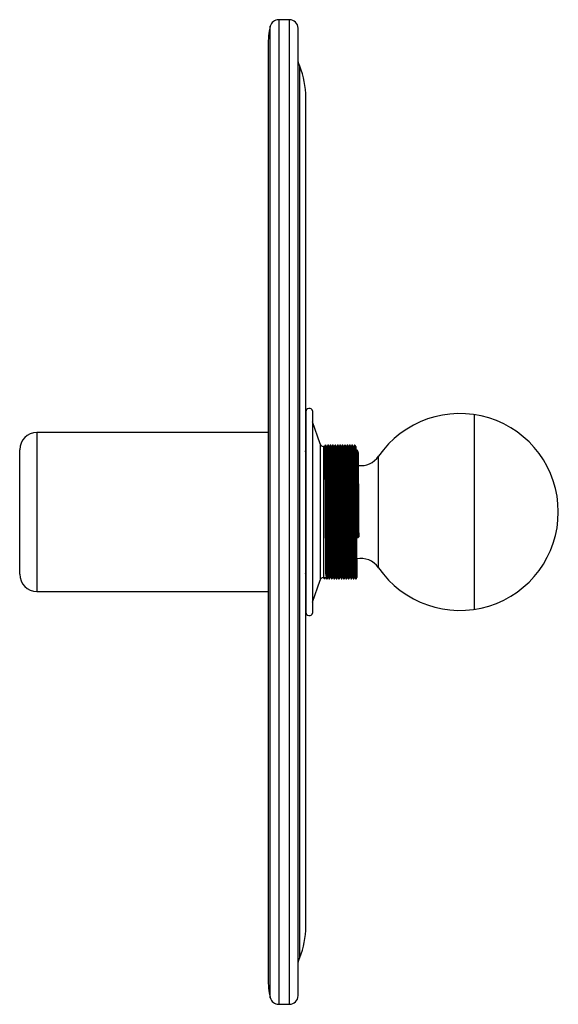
# Model space of a CAD drawing. Header units: millimetres. Extents: x -58 to 98, y -140 to 145.
import ezdxf

# ---------------------------------------------------------------- set-up
doc = ezdxf.new("R2010")
doc.units = ezdxf.units.MM

msp = doc.modelspace()

# ---------------------------------------------------------------- linework, layer by layer
at = {"color": 7, "linetype": 'Continuous', "lineweight": 25}
for p, q in [((20.41, 145.48), (17.31, 145.48)), ((22.91, -137.02), (22.91, 142.98)), ((14.22, 137.98), (14.22, -132.02)), ((25.14, -117.02), (25.14, 122.98)), ((25.14, 31.98), (25.14, -26.02)), ((27.11, 32.23), (27.11, -26.28)), ((29.28, 22.66), (27.11, 29.11)), ((73.9, -25.21), (73.9, 31.16)), ((14.22, 25.98), (-52.61, 25.98)), ((-57.61, -15.02), (-57.61, 20.98)), ((25.3, 20.85), (25.13, 20.85)), ((25.14, 20.68), (25.14, 20.66)), ((30.58, 21.98), (30.23, 21.98)), ((30.97, 22.35), (30.8, 22.35)), ((31.28, 21.98), (31.19, 21.98)), ((31.67, 22.35), (31.5, 22.35)), ((31.98, 21.98), (31.89, 21.98)), ((32.37, 22.35), (32.2, 22.35)), ((32.68, 21.98), (32.59, 21.98)), ((33.07, 22.35), (32.9, 22.35)), ((33.38, 21.98), (33.29, 21.98)), ((33.77, 22.35), (33.6, 22.35)), ((34.08, 21.98), (33.99, 21.98)), ((34.47, 22.35), (34.3, 22.35)), ((34.78, 21.98), (34.69, 21.98)), ((35.17, 22.35), (35, 22.35)), ((35.48, 21.98), (35.39, 21.98)), ((35.87, 22.35), (35.7, 22.35)), ((36.18, 21.98), (36.09, 21.98)), ((36.57, 22.35), (36.4, 22.35)), ((36.88, 21.98), (36.79, 21.98)), ((37.27, 22.35), (37.1, 22.35)), ((37.58, 21.98), (37.49, 21.98)), ((37.97, 22.35), (37.8, 22.35)), ((38.28, 21.98), (38.19, 21.98)), ((38.67, 22.35), (38.5, 22.35)), ((38.98, 21.98), (38.89, 21.98)), ((39.37, 22.35), (39.2, 22.35)), ((39.61, 20.48), (39.52, 20.48)), ((40, 20.85), (39.83, 20.85)), ((39.83, -4.24), (40.05, -4.4)), ((40.05, -4.4), (40.23, -4.4)), ((40.23, -4.4), (40.44, -4.24)), ((25.14, -13.76), (25.14, -13.85)), ((27.11, -23.15), (29.28, -16.71)), ((30.23, -16.02), (30.93, -16.02)), ((30.45, -16.4), (30.23, -16.02)), ((30.62, -16.4), (30.45, -16.4)), ((30.84, -16.02), (30.62, -16.4)), ((30.62, -16.4), (30.62, -16.39)), ((30.84, -16.02), (30.84, -16.01)), ((31.15, -16.4), (31.32, -16.4)), ((31.54, -16.02), (31.63, -16.02)), ((31.85, -16.4), (32.02, -16.4)), ((32.24, -16.02), (32.33, -16.02)), ((32.55, -16.4), (32.72, -16.4)), ((32.94, -16.02), (33.03, -16.02)), ((33.25, -16.4), (33.42, -16.4)), ((33.64, -16.02), (33.73, -16.02)), ((33.95, -16.4), (34.12, -16.4)), ((34.34, -16.02), (34.43, -16.02)), ((34.65, -16.4), (34.82, -16.4)), ((35.04, -16.02), (35.13, -16.02)), ((35.35, -16.4), (35.52, -16.4)), ((35.74, -16.02), (35.83, -16.02)), ((36.05, -16.4), (36.22, -16.4)), ((36.44, -16.02), (36.53, -16.02)), ((36.75, -16.4), (36.92, -16.4)), ((37.14, -16.02), (37.23, -16.02)), ((37.45, -16.4), (37.62, -16.4)), ((37.84, -16.02), (37.93, -16.02)), ((38.15, -16.4), (38.32, -16.4)), ((38.54, -16.02), (38.63, -16.02)), ((38.85, -16.4), (39.02, -16.4)), ((39.24, -16.02), (39.33, -16.02)), ((39.55, -16.4), (39.72, -16.4)), ((39.74, -16.01), (39.75, -15.87)), ((-52.61, -20.02), (14.22, -20.02)), ((17.31, -139.52), (20.41, -139.52))]:
    msp.add_line(p, q, dxfattribs=at)
at = {"color": 8, "linetype": 'Continuous', "lineweight": 25}
for p, q in [((17.31, 145.48), (17.31, -139.52)), ((20.41, -139.52), (20.41, 145.48)), ((14.88, -137.61), (14.88, 143.56)), ((23.39, -126.02), (23.39, 131.98)), ((-52.61, 25.98), (-52.61, -20.02)), ((29.28, 22.66), (29.28, -16.71)), ((30.23, 21.98), (30.23, -16.02)), ((46.18, -13.15), (46.18, 19.11))]:
    msp.add_line(p, q, dxfattribs=at)
at = {"color": 7, "linetype": 'Continuous', "lineweight": 25, "flags": 128}
for points in [[(23.39, 131.98), (23.12, 132.69), (22.91, 133.33)], [(30.79, 22.35), (30.69, 22.16), (30.58, 21.97)], [(30.8, 22.28), (30.81, 22.14), (30.83, 21.14), (30.86, 19.33), (30.88, 16.81), (30.91, 13.78), (30.93, 10.38), (30.95, 6.55), (30.97, 2.5), (31, -1.52), (31.02, -5.26), (31.04, -8.57), (31.06, -11.5), (31.09, -13.87), (31.11, -15.5), (31.14, -16.3), (31.15, -16.4), (31.15, -16.4)], [(31.2, 21.96), (31.08, 22.16), (30.97, 22.35)], [(31.19, 21.9), (31.21, 21.76), (31.23, 20.79), (31.25, 19.01), (31.28, 16.54), (31.3, 13.56), (31.32, 10.23), (31.34, 6.48), (31.37, 2.51), (31.39, -1.44), (31.41, -5.1), (31.43, -8.34), (31.46, -11.22), (31.48, -13.54), (31.51, -15.14), (31.53, -15.93), (31.54, -16.02), (31.54, -16.02)], [(31.49, 22.35), (31.39, 22.16), (31.28, 21.97)], [(31.5, 22.28), (31.51, 22.14), (31.53, 21.14), (31.56, 19.33), (31.58, 16.81), (31.61, 13.78), (31.63, 10.38), (31.65, 6.55), (31.67, 2.5), (31.7, -1.52), (31.72, -5.26), (31.74, -8.57), (31.76, -11.5), (31.79, -13.87), (31.81, -15.5), (31.84, -16.3), (31.85, -16.4), (31.85, -16.4)], [(31.9, 21.96), (31.78, 22.16), (31.67, 22.35)], [(31.89, 21.9), (31.91, 21.76), (31.93, 20.79), (31.95, 19.01), (31.98, 16.54), (32, 13.56), (32.02, 10.23), (32.04, 6.48), (32.07, 2.51), (32.09, -1.44), (32.11, -5.1), (32.13, -8.34), (32.16, -11.22), (32.18, -13.54), (32.21, -15.14), (32.23, -15.93), (32.24, -16.02), (32.24, -16.02)], [(32.19, 22.35), (32.09, 22.16), (31.98, 21.97)], [(32.2, 22.28), (32.21, 22.14), (32.23, 21.14), (32.26, 19.33), (32.28, 16.81), (32.31, 13.78), (32.33, 10.38), (32.35, 6.55), (32.37, 2.5), (32.4, -1.52), (32.42, -5.26), (32.44, -8.57), (32.46, -11.5), (32.49, -13.87), (32.51, -15.5), (32.54, -16.3), (32.55, -16.4), (32.55, -16.4)], [(32.6, 21.96), (32.48, 22.16), (32.37, 22.35)], [(32.59, 21.9), (32.61, 21.76), (32.63, 20.79), (32.65, 19.01), (32.68, 16.54), (32.7, 13.56), (32.72, 10.23), (32.74, 6.48), (32.77, 2.51), (32.79, -1.44), (32.81, -5.1), (32.83, -8.34), (32.86, -11.22), (32.88, -13.54), (32.91, -15.14), (32.93, -15.93), (32.94, -16.02), (32.94, -16.02)], [(32.89, 22.35), (32.79, 22.16), (32.68, 21.97)], [(32.9, 22.28), (32.91, 22.14), (32.93, 21.14), (32.96, 19.33), (32.98, 16.81), (33.01, 13.78), (33.03, 10.38), (33.05, 6.55), (33.07, 2.5), (33.1, -1.52), (33.12, -5.26), (33.14, -8.57), (33.16, -11.5), (33.19, -13.87), (33.21, -15.5), (33.24, -16.3), (33.25, -16.4), (33.25, -16.4)], [(33.3, 21.96), (33.18, 22.16), (33.07, 22.35)], [(33.29, 21.9), (33.31, 21.76), (33.33, 20.79), (33.35, 19.01), (33.38, 16.54), (33.4, 13.56), (33.42, 10.23), (33.44, 6.48), (33.47, 2.51), (33.49, -1.44), (33.51, -5.1), (33.53, -8.34), (33.56, -11.22), (33.58, -13.54), (33.61, -15.14), (33.63, -15.93), (33.64, -16.02), (33.64, -16.02)], [(33.59, 22.35), (33.49, 22.16), (33.38, 21.97)], [(33.6, 22.28), (33.61, 22.14), (33.63, 21.14), (33.66, 19.33), (33.68, 16.81), (33.71, 13.78), (33.73, 10.38), (33.75, 6.55), (33.77, 2.5), (33.8, -1.52), (33.82, -5.26), (33.84, -8.57), (33.86, -11.5), (33.89, -13.87), (33.91, -15.5), (33.94, -16.3), (33.95, -16.4), (33.95, -16.4)], [(34, 21.96), (33.88, 22.16), (33.77, 22.35)], [(33.99, 21.9), (34.01, 21.76), (34.03, 20.79), (34.05, 19.01), (34.08, 16.54), (34.1, 13.56), (34.12, 10.23), (34.14, 6.48), (34.17, 2.51), (34.19, -1.44), (34.21, -5.1), (34.23, -8.34), (34.26, -11.22), (34.28, -13.54), (34.31, -15.14), (34.33, -15.93), (34.34, -16.02), (34.34, -16.02)], [(34.29, 22.35), (34.19, 22.16), (34.08, 21.97)], [(34.3, 22.28), (34.31, 22.14), (34.33, 21.14), (34.36, 19.33), (34.38, 16.81), (34.41, 13.78), (34.43, 10.38), (34.45, 6.55), (34.47, 2.5), (34.5, -1.52), (34.52, -5.26), (34.54, -8.57), (34.56, -11.5), (34.59, -13.87), (34.61, -15.5), (34.64, -16.3), (34.65, -16.4), (34.65, -16.4)], [(34.7, 21.96), (34.58, 22.16), (34.47, 22.35)], [(34.69, 21.9), (34.71, 21.76), (34.73, 20.79), (34.75, 19.01), (34.78, 16.54), (34.8, 13.56), (34.82, 10.23), (34.84, 6.48), (34.87, 2.51), (34.89, -1.44), (34.91, -5.1), (34.93, -8.34), (34.96, -11.22), (34.98, -13.54), (35.01, -15.14), (35.03, -15.93), (35.04, -16.02), (35.04, -16.02)], [(34.99, 22.35), (34.89, 22.16), (34.78, 21.97)], [(35, 22.28), (35.01, 22.14), (35.03, 21.14), (35.06, 19.33), (35.08, 16.81), (35.11, 13.78), (35.13, 10.38), (35.15, 6.55), (35.17, 2.5), (35.2, -1.52), (35.22, -5.26), (35.24, -8.57), (35.26, -11.5), (35.29, -13.87), (35.31, -15.5), (35.34, -16.3), (35.35, -16.4), (35.35, -16.4)], [(35.4, 21.96), (35.28, 22.16), (35.17, 22.35)], [(35.39, 21.9), (35.41, 21.76), (35.43, 20.79), (35.45, 19.01), (35.48, 16.54), (35.5, 13.56), (35.52, 10.23), (35.54, 6.48), (35.57, 2.51), (35.59, -1.44), (35.61, -5.1), (35.63, -8.34), (35.66, -11.22), (35.68, -13.54), (35.71, -15.14), (35.73, -15.93), (35.74, -16.02), (35.74, -16.02)], [(35.69, 22.35), (35.59, 22.16), (35.48, 21.97)], [(35.7, 22.28), (35.71, 22.14), (35.73, 21.14), (35.76, 19.33), (35.78, 16.81), (35.81, 13.78), (35.83, 10.38), (35.85, 6.55), (35.87, 2.5), (35.9, -1.52), (35.92, -5.26), (35.94, -8.57), (35.96, -11.5), (35.99, -13.87), (36.01, -15.5), (36.04, -16.3), (36.05, -16.4), (36.05, -16.4)], [(36.1, 21.96), (35.98, 22.16), (35.87, 22.35)], [(36.09, 21.9), (36.11, 21.76), (36.13, 20.79), (36.15, 19.01), (36.18, 16.54), (36.2, 13.56), (36.22, 10.23), (36.24, 6.48), (36.27, 2.51), (36.29, -1.44), (36.31, -5.1), (36.33, -8.34), (36.36, -11.22), (36.38, -13.54), (36.41, -15.14), (36.43, -15.93), (36.44, -16.02), (36.44, -16.02)], [(36.39, 22.35), (36.29, 22.16), (36.18, 21.97)], [(36.4, 22.28), (36.41, 22.14), (36.43, 21.14), (36.46, 19.33), (36.48, 16.81), (36.51, 13.78), (36.53, 10.38), (36.55, 6.55), (36.57, 2.5), (36.6, -1.52), (36.62, -5.26), (36.64, -8.57), (36.66, -11.5), (36.69, -13.87), (36.71, -15.5), (36.74, -16.3), (36.75, -16.4), (36.75, -16.4)], [(36.8, 21.96), (36.68, 22.16), (36.57, 22.35)], [(36.79, 21.9), (36.81, 21.76), (36.83, 20.79), (36.85, 19.01), (36.88, 16.54), (36.9, 13.56), (36.92, 10.23), (36.94, 6.48), (36.97, 2.51), (36.99, -1.44), (37.01, -5.1), (37.03, -8.34), (37.06, -11.22), (37.08, -13.54), (37.11, -15.14), (37.13, -15.93), (37.14, -16.02), (37.14, -16.02)], [(37.09, 22.35), (36.99, 22.16), (36.88, 21.97)], [(37.1, 22.28), (37.11, 22.14), (37.13, 21.14), (37.16, 19.33), (37.18, 16.81), (37.21, 13.78), (37.23, 10.38), (37.25, 6.55), (37.27, 2.5), (37.3, -1.52), (37.32, -5.26), (37.34, -8.57), (37.36, -11.5), (37.39, -13.87), (37.41, -15.5), (37.44, -16.3), (37.45, -16.4), (37.45, -16.4)], [(37.5, 21.96), (37.38, 22.16), (37.27, 22.35)], [(37.49, 21.9), (37.51, 21.76), (37.53, 20.79), (37.55, 19.01), (37.58, 16.54), (37.6, 13.56), (37.62, 10.23), (37.64, 6.48), (37.67, 2.51), (37.69, -1.44), (37.71, -5.1), (37.73, -8.34), (37.76, -11.22), (37.78, -13.54), (37.81, -15.14), (37.83, -15.93), (37.84, -16.02), (37.84, -16.02)], [(37.79, 22.35), (37.69, 22.16), (37.58, 21.97)], [(37.8, 22.28), (37.81, 22.14), (37.83, 21.14), (37.86, 19.33), (37.88, 16.81), (37.91, 13.78), (37.93, 10.38), (37.95, 6.55), (37.97, 2.5), (38, -1.52), (38.02, -5.26), (38.04, -8.57), (38.06, -11.5), (38.09, -13.87), (38.11, -15.5), (38.14, -16.3), (38.15, -16.4), (38.15, -16.4)], [(38.2, 21.96), (38.08, 22.16), (37.97, 22.35)], [(38.19, 21.9), (38.21, 21.76), (38.23, 20.79), (38.25, 19.01), (38.28, 16.54), (38.3, 13.56), (38.32, 10.23), (38.34, 6.48), (38.37, 2.51), (38.39, -1.44), (38.41, -5.1), (38.43, -8.34), (38.46, -11.22), (38.48, -13.54), (38.51, -15.14), (38.53, -15.93), (38.54, -16.02), (38.54, -16.02)], [(38.49, 22.35), (38.39, 22.16), (38.28, 21.97)], [(38.5, 22.28), (38.51, 22.14), (38.53, 21.14), (38.56, 19.33), (38.58, 16.81), (38.61, 13.78), (38.63, 10.38), (38.65, 6.55), (38.67, 2.5), (38.7, -1.52), (38.72, -5.26), (38.74, -8.57), (38.76, -11.5), (38.79, -13.87), (38.81, -15.5), (38.84, -16.3), (38.85, -16.4), (38.85, -16.4)], [(38.9, 21.96), (38.78, 22.16), (38.67, 22.35)], [(38.89, 21.9), (38.91, 21.76), (38.93, 20.79), (38.95, 19.01), (38.98, 16.54), (39, 13.56), (39.02, 10.23), (39.04, 6.48), (39.07, 2.51), (39.09, -1.44), (39.11, -5.1), (39.13, -8.34), (39.16, -11.22), (39.18, -13.54), (39.21, -15.14), (39.23, -15.93), (39.24, -16.02), (39.24, -16.02)], [(39.19, 22.35), (39.09, 22.16), (38.98, 21.97)], [(39.2, 22.28), (39.21, 22.14), (39.23, 21.14), (39.26, 19.33), (39.28, 16.81), (39.31, 13.78), (39.33, 10.38), (39.35, 6.55), (39.37, 2.5), (39.4, -1.52), (39.42, -5.26), (39.44, -8.57), (39.46, -11.5), (39.49, -13.87), (39.51, -15.5), (39.54, -16.3), (39.55, -16.4), (39.55, -16.4)], [(39.6, 21.96), (39.48, 22.16), (39.37, 22.35)], [(30.62, -16.4), (30.73, -16.21), (30.84, -16.02)], [(30.91, -15.66), (31.02, -15.85), (31.13, -16.03)], [(31.32, -16.4), (31.43, -16.21), (31.54, -16.02)], [(31.61, -15.66), (31.72, -15.85), (31.83, -16.03)], [(32.02, -16.4), (32.13, -16.21), (32.24, -16.02)], [(32.31, -15.66), (32.42, -15.85), (32.53, -16.03)], [(32.72, -16.4), (32.83, -16.21), (32.94, -16.02)], [(33.01, -15.66), (33.12, -15.85), (33.23, -16.03)], [(33.42, -16.4), (33.53, -16.21), (33.64, -16.02)], [(33.71, -15.66), (33.82, -15.85), (33.93, -16.03)], [(34.12, -16.4), (34.23, -16.21), (34.34, -16.02)], [(34.41, -15.66), (34.52, -15.85), (34.63, -16.03)], [(34.82, -16.4), (34.93, -16.21), (35.04, -16.02)], [(35.11, -15.66), (35.22, -15.85), (35.33, -16.03)], [(35.52, -16.4), (35.63, -16.21), (35.74, -16.02)], [(35.81, -15.66), (35.92, -15.85), (36.03, -16.03)], [(36.22, -16.4), (36.33, -16.21), (36.44, -16.02)], [(36.51, -15.66), (36.62, -15.85), (36.73, -16.03)], [(36.92, -16.4), (37.03, -16.21), (37.14, -16.02)], [(37.21, -15.66), (37.32, -15.85), (37.43, -16.03)], [(37.62, -16.4), (37.73, -16.21), (37.84, -16.02)], [(37.91, -15.66), (38.02, -15.85), (38.13, -16.03)], [(38.32, -16.4), (38.43, -16.21), (38.54, -16.02)], [(38.61, -15.66), (38.72, -15.85), (38.83, -16.03)], [(39.02, -16.4), (39.13, -16.21), (39.24, -16.02)], [(39.31, -15.66), (39.42, -15.85), (39.53, -16.03)], [(39.72, -16.4), (39.83, -16.21), (39.95, -16.01)], [(22.91, -127.38), (23.12, -126.74), (23.39, -126.02)]]:
    msp.add_lwpolyline(points, dxfattribs=at)
at = {"color": 7, "linetype": 'Continuous', "lineweight": 25}
for centre, radius, start, end in [((17.31, 142.98), 2.5, 90, 166.5523), ((20.41, 142.98), 2.5, 0, 90), ((38.22, 137.98), 24, 166.5523, 180), ((1.14, 122.98), 24, 0, 22.0243), ((26.14, 31.98), 1, 15, 180), ((69.68, 2.98), 28.5, 214.4703, 145.5297), ((-52.61, 20.98), 5, 90, 180), ((30.23, 22.98), 1, 198.6015, 270), ((41.05, 22.63), 6.23, 262.906, 325.5297), ((41.05, -16.68), 6.23, 34.4703, 101.4515), ((-52.61, -15.02), 5, 180, 270), ((30.23, -17.02), 1, 90, 161.3985), ((26.14, -26.02), 1, 180, 345), ((1.14, -117.02), 24, 337.9757, 0), ((38.22, -132.02), 24, 180, 193.4477), ((17.31, -137.02), 2.5, 193.4477, 270), ((20.41, -137.02), 2.5, 270, 0)]:
    msp.add_arc(centre, radius, start, end, dxfattribs=at)
for points, knots in [([(25.13, 20.85), (25.09, 20.79), (25.02, 20.66), (24.95, 20.54), (24.91, 20.48)], [0, 0, 0, 0, 0.50135, 1, 1, 1, 1]), ([(30.58, 21.9), (30.58, 21.89), (30.59, 21.86), (30.62, 20.89), (30.64, 19.14), (30.66, 16.66), (30.69, 13.66), (30.71, 10.24), (30.73, 6.48), (30.76, 2.51), (30.78, -1.44), (30.8, -5.12), (30.82, -8.45), (30.85, -11.35), (30.87, -13.64), (30.89, -15.09), (30.9, -15.44), (30.91, -15.57)], [0, 0, 0, 0, 0.050626, 0.120792, 0.19219, 0.263272, 0.33253, 0.400195, 0.470188, 0.541541, 0.61271, 0.682178, 0.749784, 0.819594, 0.89089, 0.962136, 1, 1, 1, 1]), ([(30.97, 22.27), (30.98, 22.26), (30.99, 22.23), (31.01, 21.25), (31.03, 19.46), (31.06, 16.93), (31.08, 13.87), (31.1, 10.39), (31.12, 6.55), (31.15, 2.5), (31.17, -1.52), (31.2, -5.29), (31.22, -8.68), (31.24, -11.63), (31.26, -13.99), (31.29, -15.64), (31.31, -16.25), (31.32, -16.47), (31.32, -16.39), (31.32, -16.39)], [0, 0, 0, 0, 0.044544, 0.110347, 0.177306, 0.243968, 0.30892, 0.372378, 0.438019, 0.504935, 0.57168, 0.636828, 0.700231, 0.765701, 0.832564, 0.89938, 0.964716, 0.997144, 1, 1, 1, 1]), ([(31.28, 21.9), (31.28, 21.89), (31.29, 21.86), (31.32, 20.89), (31.34, 19.14), (31.36, 16.66), (31.39, 13.66), (31.41, 10.24), (31.43, 6.48), (31.46, 2.51), (31.48, -1.44), (31.5, -5.12), (31.52, -8.45), (31.55, -11.35), (31.57, -13.64), (31.59, -15.09), (31.6, -15.44), (31.61, -15.57)], [0, 0, 0, 0, 0.050626, 0.120792, 0.19219, 0.263272, 0.33253, 0.400195, 0.470188, 0.541541, 0.61271, 0.682178, 0.749784, 0.819594, 0.89089, 0.962136, 1, 1, 1, 1]), ([(31.67, 22.27), (31.68, 22.26), (31.69, 22.23), (31.71, 21.25), (31.73, 19.46), (31.76, 16.93), (31.78, 13.87), (31.8, 10.39), (31.82, 6.55), (31.85, 2.5), (31.87, -1.52), (31.9, -5.29), (31.92, -8.68), (31.94, -11.63), (31.96, -13.99), (31.99, -15.64), (32.01, -16.25), (32.02, -16.47), (32.02, -16.39), (32.02, -16.39)], [0, 0, 0, 0, 0.044452, 0.110255, 0.177214, 0.243876, 0.308827, 0.372285, 0.437926, 0.504842, 0.571587, 0.636735, 0.700137, 0.765607, 0.832469, 0.899285, 0.964621, 0.997049, 1, 1, 1, 1]), ([(31.98, 21.9), (31.98, 21.89), (31.99, 21.86), (32.02, 20.89), (32.04, 19.14), (32.06, 16.66), (32.09, 13.66), (32.11, 10.24), (32.13, 6.48), (32.16, 2.51), (32.18, -1.44), (32.2, -5.12), (32.22, -8.45), (32.25, -11.35), (32.27, -13.64), (32.29, -15.09), (32.3, -15.44), (32.31, -15.57)], [0, 0, 0, 0, 0.050626, 0.120792, 0.19219, 0.263272, 0.33253, 0.400195, 0.470188, 0.541541, 0.61271, 0.682178, 0.749784, 0.819594, 0.89089, 0.962136, 1, 1, 1, 1]), ([(32.37, 22.27), (32.38, 22.26), (32.39, 22.23), (32.41, 21.25), (32.43, 19.46), (32.46, 16.93), (32.48, 13.87), (32.5, 10.39), (32.52, 6.55), (32.55, 2.5), (32.57, -1.52), (32.6, -5.29), (32.62, -8.68), (32.64, -11.63), (32.66, -13.99), (32.69, -15.64), (32.71, -16.25), (32.72, -16.47), (32.72, -16.39), (32.72, -16.39)], [0, 0, 0, 0, 0.0445208, 0.1103223, 0.1772795, 0.2439404, 0.3088903, 0.3723469, 0.4379863, 0.5049008, 0.5716438, 0.6367902, 0.7001917, 0.7656596, 0.8325209, 0.8993355, 0.9646695, 0.9970972, 1, 1, 1, 1]), ([(32.68, 21.9), (32.68, 21.89), (32.69, 21.86), (32.72, 20.89), (32.74, 19.14), (32.76, 16.66), (32.79, 13.66), (32.81, 10.24), (32.83, 6.48), (32.86, 2.51), (32.88, -1.44), (32.9, -5.12), (32.92, -8.45), (32.95, -11.35), (32.97, -13.64), (32.99, -15.09), (33, -15.44), (33.01, -15.57)], [0, 0, 0, 0, 0.050626, 0.120792, 0.19219, 0.263272, 0.33253, 0.400195, 0.470188, 0.541541, 0.61271, 0.682178, 0.749784, 0.819594, 0.89089, 0.962136, 1, 1, 1, 1]), ([(33.07, 22.27), (33.08, 22.26), (33.09, 22.23), (33.11, 21.25), (33.13, 19.46), (33.16, 16.93), (33.18, 13.87), (33.2, 10.39), (33.22, 6.55), (33.25, 2.5), (33.27, -1.52), (33.3, -5.29), (33.32, -8.68), (33.34, -11.63), (33.36, -13.99), (33.39, -15.64), (33.41, -16.25), (33.42, -16.47), (33.42, -16.39), (33.42, -16.39)], [0, 0, 0, 0, 0.04455, 0.110353, 0.177312, 0.243975, 0.308926, 0.372385, 0.438026, 0.504942, 0.571687, 0.636836, 0.700239, 0.765709, 0.832572, 0.899388, 0.964724, 0.997152, 1, 1, 1, 1]), ([(33.38, 21.9), (33.38, 21.89), (33.39, 21.86), (33.42, 20.89), (33.44, 19.14), (33.46, 16.66), (33.49, 13.66), (33.51, 10.24), (33.53, 6.48), (33.56, 2.51), (33.58, -1.44), (33.6, -5.12), (33.62, -8.45), (33.65, -11.35), (33.67, -13.64), (33.69, -15.09), (33.7, -15.44), (33.71, -15.57)], [0, 0, 0, 0, 0.050626, 0.120792, 0.19219, 0.263272, 0.33253, 0.400195, 0.470188, 0.541541, 0.61271, 0.682178, 0.749784, 0.819594, 0.89089, 0.962136, 1, 1, 1, 1]), ([(33.77, 22.27), (33.78, 22.26), (33.79, 22.23), (33.81, 21.25), (33.83, 19.46), (33.86, 16.93), (33.88, 13.87), (33.9, 10.39), (33.92, 6.55), (33.95, 2.5), (33.97, -1.52), (34, -5.29), (34.02, -8.68), (34.04, -11.63), (34.06, -13.99), (34.09, -15.64), (34.11, -16.25), (34.12, -16.47), (34.12, -16.39), (34.12, -16.39)], [0, 0, 0, 0, 0.044458, 0.110261, 0.17722, 0.243883, 0.308834, 0.372292, 0.437933, 0.50485, 0.571594, 0.636742, 0.700145, 0.765615, 0.832478, 0.899294, 0.96463, 0.997058, 1, 1, 1, 1]), ([(34.08, 21.9), (34.08, 21.89), (34.09, 21.86), (34.12, 20.89), (34.14, 19.14), (34.16, 16.66), (34.19, 13.66), (34.21, 10.24), (34.23, 6.48), (34.26, 2.51), (34.28, -1.44), (34.3, -5.12), (34.32, -8.45), (34.35, -11.35), (34.37, -13.64), (34.39, -15.09), (34.4, -15.44), (34.41, -15.57)], [0, 0, 0, 0, 0.050626, 0.120792, 0.19219, 0.263272, 0.33253, 0.400195, 0.470188, 0.541541, 0.61271, 0.682178, 0.749784, 0.819594, 0.89089, 0.962136, 1, 1, 1, 1]), ([(34.47, 22.27), (34.48, 22.26), (34.49, 22.23), (34.51, 21.25), (34.53, 19.46), (34.56, 16.93), (34.58, 13.87), (34.6, 10.39), (34.62, 6.55), (34.65, 2.5), (34.67, -1.52), (34.7, -5.29), (34.72, -8.68), (34.74, -11.63), (34.76, -13.99), (34.79, -15.64), (34.81, -16.25), (34.82, -16.47), (34.82, -16.39), (34.82, -16.39)], [0, 0, 0, 0, 0.0445258, 0.1103271, 0.177284, 0.2439446, 0.3088943, 0.3723506, 0.4379898, 0.504904, 0.5716467, 0.6367929, 0.7001942, 0.7656618, 0.8325228, 0.8993371, 0.9646709, 0.9970984, 1, 1, 1, 1]), ([(34.78, 21.9), (34.78, 21.89), (34.79, 21.86), (34.82, 20.89), (34.84, 19.14), (34.86, 16.66), (34.89, 13.66), (34.91, 10.24), (34.93, 6.48), (34.96, 2.51), (34.98, -1.44), (35, -5.12), (35.02, -8.45), (35.05, -11.35), (35.07, -13.64), (35.09, -15.09), (35.1, -15.44), (35.11, -15.57)], [0, 0, 0, 0, 0.050626, 0.120792, 0.19219, 0.263272, 0.33253, 0.400195, 0.470188, 0.541541, 0.61271, 0.682178, 0.749784, 0.819594, 0.89089, 0.962136, 1, 1, 1, 1]), ([(35.17, 22.27), (35.18, 22.26), (35.19, 22.23), (35.21, 21.25), (35.23, 19.46), (35.26, 16.93), (35.28, 13.87), (35.3, 10.39), (35.32, 6.55), (35.35, 2.5), (35.37, -1.52), (35.4, -5.29), (35.42, -8.68), (35.44, -11.63), (35.46, -13.99), (35.49, -15.64), (35.51, -16.25), (35.52, -16.47), (35.52, -16.39), (35.52, -16.39)], [0, 0, 0, 0, 0.044557, 0.11036, 0.177319, 0.243982, 0.308934, 0.372392, 0.438033, 0.50495, 0.571694, 0.636843, 0.700246, 0.765715, 0.832579, 0.899395, 0.964731, 0.997159, 1, 1, 1, 1]), ([(35.48, 21.9), (35.48, 21.89), (35.49, 21.86), (35.52, 20.89), (35.54, 19.14), (35.56, 16.66), (35.59, 13.66), (35.61, 10.24), (35.63, 6.48), (35.66, 2.51), (35.68, -1.44), (35.7, -5.12), (35.72, -8.45), (35.75, -11.35), (35.77, -13.64), (35.79, -15.09), (35.8, -15.44), (35.81, -15.57)], [0, 0, 0, 0, 0.050626, 0.120792, 0.19219, 0.263272, 0.33253, 0.400195, 0.470188, 0.541541, 0.61271, 0.682178, 0.749784, 0.819594, 0.89089, 0.962136, 1, 1, 1, 1]), ([(35.87, 22.27), (35.88, 22.26), (35.89, 22.23), (35.91, 21.25), (35.93, 19.46), (35.96, 16.93), (35.98, 13.87), (36, 10.39), (36.02, 6.55), (36.05, 2.5), (36.07, -1.52), (36.1, -5.29), (36.12, -8.68), (36.14, -11.63), (36.16, -13.99), (36.19, -15.64), (36.21, -16.25), (36.22, -16.47), (36.22, -16.39), (36.22, -16.39)], [0, 0, 0, 0, 0.044465, 0.110268, 0.177227, 0.24389, 0.308842, 0.3723, 0.437941, 0.504857, 0.571602, 0.63675, 0.700154, 0.765623, 0.832486, 0.899303, 0.964638, 0.997067, 1, 1, 1, 1]), ([(36.18, 21.9), (36.18, 21.89), (36.19, 21.86), (36.22, 20.89), (36.24, 19.14), (36.26, 16.66), (36.29, 13.66), (36.31, 10.24), (36.33, 6.48), (36.36, 2.51), (36.38, -1.44), (36.4, -5.12), (36.42, -8.45), (36.45, -11.35), (36.47, -13.64), (36.49, -15.09), (36.5, -15.44), (36.51, -15.57)], [0, 0, 0, 0, 0.050626, 0.120792, 0.19219, 0.263272, 0.33253, 0.400195, 0.470188, 0.541541, 0.61271, 0.682178, 0.749784, 0.819594, 0.89089, 0.962136, 1, 1, 1, 1]), ([(36.57, 22.27), (36.58, 22.26), (36.59, 22.23), (36.61, 21.25), (36.63, 19.46), (36.66, 16.93), (36.68, 13.87), (36.7, 10.39), (36.72, 6.55), (36.75, 2.5), (36.77, -1.52), (36.8, -5.29), (36.82, -8.68), (36.84, -11.63), (36.86, -13.99), (36.89, -15.64), (36.91, -16.25), (36.92, -16.47), (36.92, -16.39), (36.92, -16.39)], [0, 0, 0, 0, 0.04453, 0.110331, 0.177288, 0.243948, 0.308898, 0.372354, 0.437993, 0.504907, 0.57165, 0.636796, 0.700197, 0.765664, 0.832525, 0.89934, 0.964673, 0.997101, 1, 1, 1, 1]), ([(36.88, 21.9), (36.88, 21.89), (36.89, 21.86), (36.92, 20.89), (36.94, 19.14), (36.96, 16.66), (36.99, 13.66), (37.01, 10.24), (37.03, 6.48), (37.06, 2.51), (37.08, -1.44), (37.1, -5.12), (37.12, -8.45), (37.15, -11.35), (37.17, -13.64), (37.19, -15.09), (37.2, -15.44), (37.21, -15.57)], [0, 0, 0, 0, 0.050626, 0.120792, 0.19219, 0.263272, 0.33253, 0.400195, 0.470188, 0.541541, 0.61271, 0.682178, 0.749784, 0.819594, 0.89089, 0.962136, 1, 1, 1, 1]), ([(37.27, 22.27), (37.28, 22.26), (37.29, 22.23), (37.31, 21.25), (37.33, 19.46), (37.36, 16.93), (37.38, 13.87), (37.4, 10.39), (37.42, 6.55), (37.45, 2.5), (37.47, -1.52), (37.5, -5.29), (37.52, -8.68), (37.54, -11.63), (37.56, -13.99), (37.59, -15.64), (37.61, -16.25), (37.62, -16.47), (37.62, -16.39), (37.62, -16.39)], [0, 0, 0, 0, 0.044566, 0.110369, 0.177328, 0.24399, 0.308942, 0.3724, 0.438041, 0.504957, 0.571702, 0.63685, 0.700253, 0.765722, 0.832585, 0.899402, 0.964737, 0.997166, 1, 1, 1, 1]), ([(37.58, 21.9), (37.58, 21.89), (37.59, 21.86), (37.62, 20.89), (37.64, 19.14), (37.66, 16.66), (37.69, 13.66), (37.71, 10.24), (37.73, 6.48), (37.76, 2.51), (37.78, -1.44), (37.8, -5.12), (37.82, -8.45), (37.85, -11.35), (37.87, -13.64), (37.89, -15.09), (37.9, -15.44), (37.91, -15.57)], [0, 0, 0, 0, 0.050626, 0.120792, 0.19219, 0.263272, 0.33253, 0.400195, 0.470188, 0.541541, 0.61271, 0.682178, 0.749784, 0.819594, 0.89089, 0.962136, 1, 1, 1, 1]), ([(37.97, 22.27), (37.98, 22.26), (37.99, 22.23), (38.01, 21.25), (38.03, 19.46), (38.06, 16.93), (38.08, 13.87), (38.1, 10.39), (38.12, 6.55), (38.15, 2.5), (38.17, -1.52), (38.2, -5.29), (38.22, -8.68), (38.24, -11.63), (38.26, -13.99), (38.29, -15.64), (38.31, -16.25), (38.32, -16.47), (38.32, -16.39), (38.32, -16.39)], [0, 0, 0, 0, 0.044473, 0.110276, 0.177235, 0.243898, 0.30885, 0.372308, 0.437949, 0.504866, 0.57161, 0.636758, 0.700162, 0.765631, 0.832494, 0.899311, 0.964646, 0.997075, 1, 1, 1, 1]), ([(38.28, 21.9), (38.28, 21.89), (38.29, 21.86), (38.32, 20.89), (38.34, 19.14), (38.36, 16.66), (38.39, 13.66), (38.41, 10.24), (38.43, 6.48), (38.46, 2.51), (38.48, -1.44), (38.5, -5.12), (38.52, -8.45), (38.55, -11.35), (38.57, -13.64), (38.59, -15.09), (38.6, -15.44), (38.61, -15.57)], [0, 0, 0, 0, 0.050626, 0.120792, 0.19219, 0.263272, 0.33253, 0.400195, 0.470188, 0.541541, 0.61271, 0.682178, 0.749784, 0.819594, 0.89089, 0.962136, 1, 1, 1, 1]), ([(38.67, 22.27), (38.68, 22.26), (38.69, 22.23), (38.71, 21.25), (38.73, 19.46), (38.76, 16.93), (38.78, 13.87), (38.8, 10.39), (38.82, 6.55), (38.85, 2.5), (38.87, -1.52), (38.9, -5.29), (38.92, -8.68), (38.94, -11.63), (38.96, -13.99), (38.99, -15.64), (39.01, -16.25), (39.02, -16.47), (39.02, -16.39), (39.02, -16.39)], [0, 0, 0, 0, 0.0445327, 0.1103339, 0.1772908, 0.2439513, 0.3089009, 0.3723572, 0.4379963, 0.5049105, 0.5716531, 0.6367993, 0.7002004, 0.765668, 0.8325289, 0.8993432, 0.9646769, 0.9971044, 1, 1, 1, 1]), ([(38.98, 21.9), (38.98, 21.89), (38.99, 21.86), (39.02, 20.89), (39.04, 19.14), (39.06, 16.66), (39.09, 13.66), (39.11, 10.24), (39.13, 6.48), (39.16, 2.51), (39.18, -1.44), (39.2, -5.12), (39.22, -8.45), (39.25, -11.35), (39.27, -13.64), (39.29, -15.09), (39.3, -15.44), (39.31, -15.57)], [0, 0, 0, 0, 0.050626, 0.120792, 0.19219, 0.263272, 0.33253, 0.400195, 0.470188, 0.541541, 0.61271, 0.682178, 0.749784, 0.819594, 0.89089, 0.962136, 1, 1, 1, 1]), ([(39.37, 22.27), (39.38, 22.26), (39.39, 22.23), (39.41, 21.25), (39.43, 19.46), (39.46, 16.93), (39.48, 13.87), (39.5, 10.39), (39.52, 6.55), (39.55, 2.5), (39.57, -1.52), (39.6, -5.29), (39.62, -8.68), (39.64, -11.63), (39.66, -13.99), (39.69, -15.64), (39.71, -16.25), (39.72, -16.47), (39.72, -16.39), (39.72, -16.39)], [0, 0, 0, 0, 0.0445756, 0.1103785, 0.177337, 0.2439992, 0.3089505, 0.3724084, 0.4380491, 0.504965, 0.5717093, 0.6368571, 0.7002599, 0.7657291, 0.8325917, 0.8994077, 0.964743, 0.9971714, 1, 1, 1, 1]), ([(39.59, 21.95), (39.6, 21.88), (39.61, 21.72), (39.64, 20.39), (39.66, 18.24), (39.69, 15.38), (39.71, 11.99), (39.73, 8.18), (39.76, 4.07), (39.78, -0.13), (39.81, -4.12), (39.83, -7.74), (39.85, -10.88), (39.88, -13.44), (39.9, -15.16), (39.93, -16), (39.94, -15.94), (39.94, -15.92)], [0, 0, 0, 0, 0.063722, 0.133807, 0.204632, 0.274487, 0.341885, 0.410135, 0.48047, 0.551248, 0.620768, 0.687893, 0.756612, 0.827145, 0.897826, 0.966964, 1, 1, 1, 1]), ([(39.83, 20.85), (39.79, 20.79), (39.72, 20.66), (39.65, 20.54), (39.61, 20.47)], [0, 0, 0, 0, 0.5, 1, 1, 1, 1]), ([(39.83, 20.78), (39.83, 20.77), (39.85, 20.74), (39.87, 19.7), (39.89, 17.89), (39.92, 15.33), (39.94, 12.11), (39.97, 8.43), (39.99, 4.56), (40.02, 0.63), (40.04, -2.36), (40.05, -3.99), (40.05, -4.4)], [0, 0, 0, 0, 0.086474, 0.194533, 0.301225, 0.411062, 0.523479, 0.635691, 0.744942, 0.851823, 0.962601, 1, 1, 1, 1]), ([(40.22, 20.47), (40.19, 20.54), (40.11, 20.66), (40.04, 20.79), (40.01, 20.85)], [0, 0, 0, 0, 0.5, 1, 1, 1, 1]), ([(40.01, 20.76), (40.01, 20.74), (40.03, 20.71), (40.05, 19.69), (40.07, 17.89), (40.09, 15.33), (40.12, 12.11), (40.15, 8.43), (40.17, 4.56), (40.19, 0.63), (40.21, -2.36), (40.22, -3.99), (40.23, -4.4)], [0, 0, 0, 0, 0.075489, 0.184848, 0.292823, 0.40398, 0.517749, 0.631311, 0.741875, 0.850041, 0.962151, 1, 1, 1, 1]), ([(40.22, 20.45), (40.22, 20.46), (40.23, 20.58), (40.25, 20.15), (40.27, 19.14), (40.29, 17.45), (40.31, 15.22), (40.33, 12.44), (40.36, 9.27), (40.38, 5.91), (40.4, 2.47), (40.42, -0.97), (40.44, -3.14), (40.44, -4.24)], [0, 0, 0, 0, 0.006428, 0.107681, 0.206564, 0.302726, 0.401854, 0.503206, 0.604761, 0.704472, 0.80085, 0.899057, 1, 1, 1, 1]), ([(39.89, -14.25), (39.9, -13.98), (39.92, -13.44), (39.93, -12.16), (39.94, -11.06), (39.95, -10.68)], [0, 0, 0, 0, 0.401702, 0.791252, 1, 1, 1, 1]), ([(39.95, -15.92), (39.96, -15.69), (39.97, -15.24), (40, -13.37), (40.02, -11.79), (40.03, -10.69), (40.03, -10.66)], [0, 0, 0, 0, 0.325899, 0.659047, 0.991485, 1, 1, 1, 1]), ([(39.83, -13.46), (39.84, -13.67), (39.85, -14.24), (39.86, -14.61), (39.87, -14.49), (39.87, -14.47)], [0, 0, 0, 0, 0.334156, 0.890421, 1, 1, 1, 1]), ([(24.99, -14.85), (25.01, -14.8), (25.08, -14.69), (25.14, -14.59), (25.17, -14.52)], [0, 0, 0, 0, 0.4181747, 1, 1, 1, 1])]:
    msp.add_open_spline(points, degree=3, knots=knots, dxfattribs=at)

doc.saveas('drawing.dxf')
